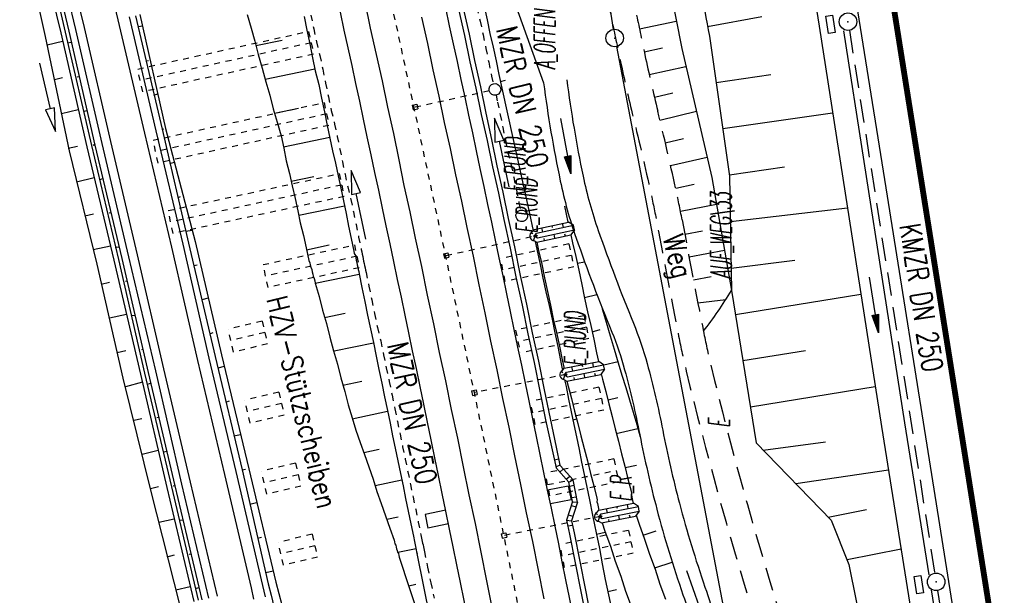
# Model space of a CAD drawing. Extents: x 447693 to 448165, y 439527 to 440695.
# Tile 82 of 88: x 447775 to 447859, y 440514 to 440563. Entities that reach past the tile are written whole.
import ezdxf
from ezdxf.enums import TextEntityAlignment as Align

# ---------------------------------------------------------------- set-up
doc = ezdxf.new("R2010")
doc.units = 0
doc.header["$LTSCALE"] = 2
doc.header["$MEASUREMENT"] = 0
for name, pattern in [('ACAD_ISO03W100', [0.5, 0.25, -0.25]), ('ACAD_ISO05W100', [0.5, 0.25, -0.25]), ('AUSGEZOGEN', [0]), ('GESTRICH-X2', [1.5, 1, -0.5]), ('PUNKTX2', [0.5, 0.25, -0.25])]:
    doc.linetypes.add(name, pattern=pattern)
doc.layers.get('0').update_dxf_attribs({"linetype": 'AUSGEZOGEN'})
for name, color, linetype in [('209-GRENZL-BAB', 7, 'AUSGEZOGEN'), ('209-GRENZP-BAB', 7, 'AUSGEZOGEN'), ('ANMERKUNG', 7, 'CONTINUOUS'), ('BOESCHG', 250, 'AUSGEZOGEN'), ('DB-Bahnachse', 7, 'CONTINUOUS'), ('DB-Boeschungen', 15, 'CONTINUOUS'), ('DB-Gleisachsen', 7, 'CONTINUOUS'), ('DB-GRABEN', 15, 'AUSGEZOGEN'), ('DB-HZV-Stützscheiben', 15, 'CONTINUOUS'), ('DB-Ingenieurbauwerke', 15, 'CONTINUOUS'), ('DB-Kabelanlagen', 15, 'CONTINUOUS'), ('DB-Tiefenentwässerung', 15, 'CONTINUOUS'), ('DB-Wegböschungen', 15, 'CONTINUOUS'), ('DB-Wege', 15, 'CONTINUOUS'), ('FBRTOP', 250, 'AUSGEZOGEN'), ('KANAL', 7, 'GESTRICH-X2'), ('MS-UEBERFAHRT', 250, 'GESTRICH-X2'), ('MULDE', 250, 'AUSGEZOGEN'), ('PFEIL', 7, 'CONTINUOUS'), ('PFEILTOP', 200, 'AUSGEZOGEN'), ('SCHSYMBOL', 200, 'AUSGEZOGEN'), ('TEXTO', 4, 'CONTINUOUS'), ('WEG', 250, 'GESTRICH-X2')]:
    doc.layers.add(name, color=color, linetype=linetype)
doc.styles.add('ROMANS', font='romans.shx', dxfattribs={"width": 0.8})

# ---------------------------------------------------------------- blocks, each defined once
blk = doc.blocks.new('GST')
at = {"color": 0}
blk.add_circle((0, 0), 0.75, dxfattribs=at)
blk.add_point((0, 0), dxfattribs=at)
blk = doc.blocks.new('17')
blk.add_lwpolyline([(-0.755, -1.218), (0.748, -1.218), (0.748, -1.801), (-0.755, -1.801)], close=True)
blk.add_blockref('GST', (0, 0))
blk = doc.blocks.new('PFEIL2')
at = {"color": 0}
for p, q in [((0.88, 0.002), (-2.401, -0.012)), ((0.881, -0.271), (0.879, 0.276)), ((0.879, 0.276), (2.429, 0.009)), ((0.911, 0.27), (0.879, 0.265)), ((0.965, 0.261), (0.879, 0.246)), ((1.019, 0.252), (0.879, 0.228)), ((1.073, 0.242), (0.879, 0.209)), ((1.127, 0.233), (0.879, 0.191)), ((1.181, 0.224), (0.879, 0.172)), ((1.235, 0.214), (0.879, 0.154)), ((1.289, 0.205), (0.879, 0.135)), ((1.343, 0.196), (0.879, 0.117)), ((1.397, 0.187), (0.879, 0.098)), ((1.451, 0.177), (0.879, 0.08)), ((1.505, 0.168), (0.879, 0.061)), ((1.559, 0.159), (0.88, 0.043)), ((1.613, 0.149), (0.88, 0.024)), ((1.668, 0.14), (0.88, 0.006)), ((1.722, 0.131), (0.88, -0.013)), ((1.776, 0.121), (0.88, -0.031)), ((1.83, 0.112), (0.88, -0.05)), ((1.884, 0.103), (0.88, -0.068)), ((1.938, 0.094), (0.88, -0.087)), ((1.992, 0.084), (0.88, -0.105)), ((2.046, 0.075), (0.88, -0.124)), ((2.1, 0.066), (0.88, -0.142)), ((2.154, 0.056), (0.88, -0.161)), ((2.208, 0.047), (0.88, -0.179)), ((2.262, 0.038), (0.881, -0.198)), ((2.316, 0.029), (0.881, -0.216)), ((2.37, 0.019), (0.881, -0.235)), ((2.424, 0.01), (0.881, -0.253)), ((2.429, 0.009), (0.881, -0.271))]:
    blk.add_line(p, q, dxfattribs=at)

msp = doc.modelspace()

# ---------------------------------------------------------------- linework, layer by layer
at = {"layer": '209-GRENZL-BAB', "flags": 128}
for points in [[(447825.967, 440562.481), (447813.92, 440641.878)], [(447826.221, 440561.004), (447837.19, 440503.446)]]:
    msp.add_lwpolyline(points, dxfattribs=at)
at = {"layer": 'BOESCHG'}
for p, q in [((447834.037, 440562.715), (447838.68, 440563.589)), ((447828.2, 440562.522), (447831.356, 440563.181)), ((447828.61, 440560.564), (447830.177, 440560.893)), ((447829.031, 440558.609), (447832.177, 440559.309)), ((447834.761, 440557.941), (447839.448, 440558.616)), ((447829.479, 440556.66), (447831.051, 440557.033)), ((447829.951, 440554.717), (447833.075, 440555.476)), ((447835.331, 440553.982), (447844.753, 440555.339)), ((447830.416, 440552.771), (447831.976, 440553.138)), ((447830.867, 440550.823), (447833.998, 440551.535)), ((447835.902, 440550.023), (447840.635, 440550.705)), ((447831.303, 440548.871), (447832.875, 440549.216)), ((447831.709, 440546.913), (447834.803, 440547.518)), ((447835.989, 440546.025), (447846.022, 440547.2)), ((447832.08, 440544.947), (447833.616, 440545.236)), ((447832.451, 440542.982), (447835.494, 440543.56)), ((447836.06, 440542.025), (447841.528, 440542.721)), ((447832.826, 440541.018), (447834.331, 440541.306)), ((447836.427, 440538.052), (447847.177, 440539.791)), ((447833.204, 440539.054), (447835.608, 440539.336)), ((447833.204, 440539.054), (447833.206, 440539.054)), ((447833.586, 440537.091), (447833.587, 440537.091)), ((447837.066, 440534.104), (447842.43, 440534.971)), ((447837.705, 440530.155), (447848.41, 440531.887)), ((447838.807, 440526.438), (447844.156, 440527.157)), ((447841.593, 440523.568), (447849.536, 440524.748)), ((447844.38, 440520.699), (447847.646, 440521.342)), ((447845.988, 440517.063), (447850.615, 440517.981))]:
    msp.add_line(p, q, dxfattribs=at)
msp.add_lwpolyline([(447813.811, 440667.175, -0.003673), (447817.555, 440642.782, 0.010687), (447819.673, 440630.164, 0.009698), (447821.764, 440620.212, -0.002774), (447829.555, 440585.522, -0.005397), (447830.913, 440578.978, -0.002074), (447834.191, 440561.9)], format="xyb", dxfattribs=at)
for points in [[(447811.773, 440666.85), (447817.264, 440628.507), (447827.134, 440584.542), (447831.82, 440560.833), (447834.408, 440549.785), (447836.095, 440540.112)], [(447834.191, 440561.9), (447835.921, 440549.895), (447836.095, 440540.112), (447838.207, 440527.057), (447844.631, 440520.441), (447846.155, 440516.651), (447847.395, 440510.407), (447853.523, 440484.61), (447856.471, 440469.439)]]:
    msp.add_lwpolyline(points, dxfattribs=at)
at = {"layer": 'BOESCHG', "flags": 128}
msp.add_lwpolyline([(447816.709, 440566.977), (447819.985, 440557.905)], dxfattribs=at)
at = {"layer": 'BOESCHG'}
msp.add_arc((447803.643, 440559.954), 38.038, 322.15486, 328.55719, dxfattribs=at)
at = {"layer": 'DB-Bahnachse', "linetype": 'ACAD_ISO05W100'}
msp.add_ellipse((443814.895, 439698.334), major_axis=(-966.059, 3969.125), ratio=1, start_param=4.666677, end_param=4.691192, dxfattribs=at)
at = {"layer": 'DB-Boeschungen', "linetype": 'Continuous'}
for p, q in [((447814.896, 440564.481), (447815.14, 440563.306)), ((447794.573, 440563.744), (447794.915, 440562.589)), ((447799.458, 440563.581), (447799.701, 440562.406)), ((447815.14, 440563.306), (447815.383, 440562.131)), ((447794.915, 440562.589), (447795.246, 440561.483)), ((447799.701, 440562.406), (447799.945, 440561.231)), ((447795.327, 440561.092), (447797.579, 440561.558)), ((447815.383, 440562.131), (447815.675, 440560.966)), ((447795.246, 440561.483), (447795.538, 440560.318)), ((447799.945, 440561.231), (447800.188, 440560.056)), ((447815.675, 440560.966), (447815.919, 440559.791)), ((447795.538, 440560.318), (447795.879, 440559.164)), ((447800.188, 440560.056), (447800.421, 440558.93)), ((447795.879, 440559.164), (447796.172, 440557.999)), ((447800.391, 440559.077), (447796.131, 440558.194)), ((447815.919, 440559.791), (447816.162, 440558.616)), ((447800.421, 440558.93), (447800.714, 440557.765)), ((447816.162, 440558.616), (447816.405, 440557.441)), ((447796.172, 440557.999), (447796.513, 440556.844)), ((447800.714, 440557.765), (447800.957, 440556.59)), ((447816.284, 440558.028), (447816.724, 440558.119)), ((447816.405, 440557.441), (447818.779, 440546.718)), ((447796.513, 440556.844), (447796.805, 440555.679)), ((447800.957, 440556.59), (447801.2, 440555.415)), ((447796.805, 440555.679), (447797.147, 440554.524)), ((447796.936, 440555.297), (447798.992, 440555.723)), ((447801.2, 440555.415), (447801.444, 440554.24)), ((447797.147, 440554.524), (447797.488, 440553.369)), ((447801.444, 440554.24), (447801.667, 440553.163)), ((447797.488, 440553.369), (447797.711, 440552.292)), ((447801.657, 440553.212), (447797.691, 440552.39)), ((447801.667, 440553.163), (447801.89, 440552.085)), ((447797.711, 440552.292), (447797.934, 440551.215)), ((447801.89, 440552.085), (447802.162, 440551.018)), ((447797.934, 440551.215), (447798.206, 440550.148)), ((447802.162, 440551.018), (447802.385, 440549.941)), ((447798.206, 440550.148), (447798.429, 440549.071)), ((447798.348, 440549.463), (447800.307, 440549.868)), ((447802.385, 440549.941), (447802.608, 440548.864)), ((447798.429, 440549.071), (447798.701, 440548.004)), ((447802.608, 440548.864), (447802.831, 440547.787)), ((447798.701, 440548.004), (447798.924, 440546.927)), ((447802.922, 440547.346), (447799.006, 440546.535)), ((447802.831, 440547.787), (447803.054, 440546.71)), ((447798.924, 440546.927), (447799.137, 440545.899)), ((447803.054, 440546.71), (447803.277, 440545.633)), ((447818.779, 440546.718), (447819.088, 440545.228)), ((447799.137, 440545.899), (447799.409, 440544.832)), ((447803.277, 440545.633), (447803.5, 440544.556)), ((447799.409, 440544.832), (447799.633, 440543.754)), ((447799.663, 440543.608), (447801.621, 440544.013)), ((447803.5, 440544.556), (447803.724, 440543.478)), ((447819.276, 440544.32), (447819.442, 440543.517)), ((447819.392, 440544.252), (447819.54, 440543.537)), ((447799.633, 440543.754), (447799.856, 440542.677)), ((447803.724, 440543.478), (447803.764, 440543.283)), ((447803.764, 440543.283), (447803.854, 440543.097)), ((447803.854, 440543.097), (447803.894, 440542.901)), ((447819.402, 440543.713), (447819.451, 440543.723)), ((447819.442, 440543.517), (447819.686, 440542.342)), ((447819.54, 440543.537), (447819.833, 440542.373)), ((447799.856, 440542.677), (447799.945, 440542.492)), ((447799.945, 440542.492), (447799.986, 440542.296)), ((447799.986, 440542.296), (447800.026, 440542.1)), ((447803.894, 440542.901), (447803.935, 440542.705)), ((447803.935, 440542.705), (447803.975, 440542.509)), ((447803.975, 440542.509), (447804.016, 440542.314)), ((447804.016, 440542.314), (447804.056, 440542.118)), ((447804.056, 440542.118), (447804.097, 440541.922)), ((447819.686, 440542.342), (447819.929, 440541.167)), ((447819.833, 440542.373), (447820.076, 440541.197)), ((447800.026, 440542.1), (447800.116, 440541.914)), ((447800.116, 440541.914), (447800.156, 440541.718)), ((447800.156, 440541.718), (447800.197, 440541.523)), ((447800.197, 440541.523), (447800.238, 440541.327)), ((447800.238, 440541.327), (447800.327, 440541.141)), ((447804.188, 440541.481), (447800.418, 440540.7)), ((447804.097, 440541.922), (447804.138, 440541.726)), ((447804.138, 440541.726), (447804.178, 440541.53)), ((447804.178, 440541.53), (447804.422, 440540.355)), ((447800.327, 440541.141), (447800.368, 440540.945)), ((447800.368, 440540.945), (447800.408, 440540.749)), ((447800.408, 440540.749), (447800.749, 440539.595)), ((447819.929, 440541.167), (447820.173, 440539.992)), ((447820.076, 440541.197), (447820.319, 440540.022)), ((447800.749, 440539.595), (447801.042, 440538.43)), ((447804.422, 440540.355), (447804.665, 440539.18)), ((447820.173, 440539.992), (447820.465, 440538.827)), ((447820.319, 440540.022), (447820.563, 440538.847)), ((447804.665, 440539.18), (447804.908, 440538.005)), ((447820.465, 440538.827), (447820.563, 440538.847)), ((447820.465, 440538.827), (447820.708, 440537.652)), ((447820.563, 440538.847), (447820.806, 440537.672)), ((447801.042, 440538.43), (447801.383, 440537.275)), ((447801.223, 440537.803), (447802.985, 440538.168)), ((447804.908, 440538.005), (447805.152, 440536.83)), ((447801.383, 440537.275), (447801.675, 440536.11)), ((447820.708, 440537.652), (447820.952, 440536.477)), ((447820.806, 440537.672), (447821.098, 440536.507)), ((447805.152, 440536.83), (447805.395, 440535.655)), ((447820.952, 440536.477), (447821.195, 440535.302)), ((447821.098, 440536.507), (447821.342, 440535.332)), ((447801.675, 440536.11), (447801.968, 440534.945)), ((447805.405, 440535.606), (447802.027, 440534.906)), ((447805.395, 440535.655), (447805.638, 440534.48)), ((447801.968, 440534.945), (447802.309, 440533.79)), ((447821.195, 440535.302), (447821.438, 440534.127)), ((447821.342, 440535.332), (447821.585, 440534.157)), ((447802.309, 440533.79), (447802.601, 440532.625)), ((447805.638, 440534.48), (447805.872, 440533.354)), ((447821.438, 440534.127), (447821.616, 440533.271)), ((447821.479, 440533.931), (447821.528, 440533.941)), ((447821.585, 440534.157), (447821.735, 440533.436)), ((447805.872, 440533.354), (447806.115, 440532.179)), ((447802.601, 440532.625), (447802.943, 440531.471)), ((447802.782, 440531.999), (447804.398, 440532.334)), ((447806.115, 440532.179), (447806.358, 440531.004)), ((447821.784, 440532.457), (447821.905, 440531.875)), ((447821.989, 440532.352), (447822.101, 440531.915)), ((447802.943, 440531.471), (447803.235, 440530.306)), ((447821.905, 440531.875), (447822.128, 440530.797)), ((447822.101, 440531.915), (447822.373, 440530.848)), ((447803.235, 440530.306), (447803.566, 440529.2)), ((447806.358, 440531.004), (447806.602, 440529.829)), ((447822.128, 440530.797), (447822.351, 440529.72)), ((447822.373, 440530.848), (447822.645, 440529.781)), ((447806.622, 440529.731), (447803.586, 440529.102)), ((447806.602, 440529.829), (447806.825, 440528.751)), ((447822.351, 440529.72), (447822.574, 440528.643)), ((447822.645, 440529.781), (447822.917, 440528.714)), ((447803.566, 440529.2), (447803.887, 440528.143)), ((447806.825, 440528.751), (447807.048, 440527.674)), ((447822.493, 440529.035), (447822.836, 440529.106)), ((447822.574, 440528.643), (447822.797, 440527.566)), ((447822.917, 440528.714), (447823.189, 440527.647)), ((447803.887, 440528.143), (447804.257, 440527.096)), ((447804.257, 440527.096), (447804.627, 440526.049)), ((447807.048, 440527.674), (447807.271, 440526.597)), ((447822.797, 440527.566), (447823.02, 440526.489)), ((447823.189, 440527.647), (447823.461, 440526.58)), ((447804.587, 440526.245), (447805.908, 440526.519)), ((447807.271, 440526.597), (447807.494, 440525.52)), ((447823.02, 440526.489), (447823.243, 440525.412)), ((447823.461, 440526.58), (447823.733, 440525.513)), ((447804.627, 440526.049), (447804.997, 440525.003)), ((447807.494, 440525.52), (447807.717, 440524.443)), ((447823.243, 440525.412), (447823.466, 440524.335)), ((447823.733, 440525.513), (447824.005, 440524.446)), ((447804.997, 440525.003), (447805.367, 440523.956)), ((447807.717, 440524.443), (447807.94, 440523.366)), ((447824.005, 440524.446), (447824.277, 440523.379)), ((447805.367, 440523.956), (447805.688, 440522.899)), ((447807.839, 440523.855), (447805.538, 440523.379)), ((447823.466, 440524.335), (447823.689, 440523.257)), ((447823.507, 440524.139), (447823.752, 440524.19)), ((447805.688, 440522.899), (447806.058, 440521.852)), ((447807.94, 440523.366), (447808.163, 440522.289)), ((447823.689, 440523.257), (447823.913, 440522.18)), ((447824.277, 440523.379), (447824.549, 440522.312)), ((447808.163, 440522.289), (447808.386, 440521.211)), ((447823.913, 440522.18), (447823.943, 440522.033)), ((447823.943, 440522.033), (447823.973, 440521.887)), ((447823.973, 440521.887), (447824.004, 440521.74)), ((447824.549, 440522.312), (447824.58, 440522.165)), ((447824.58, 440522.165), (447824.561, 440522.008)), ((447824.561, 440522.008), (447824.591, 440521.861)), ((447824.591, 440521.861), (447824.622, 440521.715)), ((447806.058, 440521.852), (447806.428, 440520.806)), ((447808.386, 440521.211), (447808.61, 440520.134)), ((447824.004, 440521.74), (447824.034, 440521.593)), ((447824.034, 440521.593), (447824.065, 440521.446)), ((447824.065, 440521.446), (447824.095, 440521.299)), ((447824.095, 440521.299), (447824.126, 440521.152)), ((447824.126, 440521.152), (447824.156, 440521.005)), ((447824.622, 440521.715), (447824.652, 440521.568)), ((447824.652, 440521.568), (447824.683, 440521.421)), ((447824.683, 440521.421), (447824.713, 440521.274)), ((447806.428, 440520.806), (447806.798, 440519.759)), ((447806.538, 440520.522), (447807.517, 440520.725)), ((447824.156, 440521.005), (447824.186, 440520.858)), ((447824.186, 440520.858), (447824.217, 440520.712)), ((447824.217, 440520.712), (447824.501, 440519.341)), ((447825.006, 440520.206), (447825.235, 440519.493)), ((447806.798, 440519.759), (447807.168, 440518.712)), ((447808.61, 440520.134), (447808.833, 440519.057)), ((447824.501, 440519.341), (447824.775, 440518.019)), ((447824.521, 440519.243), (447825.27, 440519.398)), ((447825.235, 440519.493), (447825.705, 440518.211)), ((447807.168, 440518.712), (447807.198, 440518.565)), ((447807.198, 440518.565), (447807.229, 440518.419)), ((447808.833, 440519.057), (447808.863, 440518.91)), ((447808.863, 440518.91), (447808.893, 440518.763)), ((447808.893, 440518.763), (447808.924, 440518.616)), ((447808.924, 440518.616), (447808.954, 440518.47)), ((447807.229, 440518.419), (447807.308, 440518.282)), ((447807.308, 440518.282), (447807.339, 440518.135)), ((447807.339, 440518.135), (447807.369, 440517.988)), ((447807.369, 440517.988), (447807.448, 440517.851)), ((447807.448, 440517.851), (447807.479, 440517.704)), ((447807.479, 440517.704), (447807.558, 440517.568)), ((447809.056, 440517.98), (447807.489, 440517.655)), ((447808.954, 440518.47), (447808.985, 440518.323)), ((447808.985, 440518.323), (447809.015, 440518.176)), ((447809.015, 440518.176), (447809.046, 440518.029)), ((447809.046, 440518.029), (447809.076, 440517.882)), ((447809.076, 440517.882), (447809.106, 440517.735)), ((447809.106, 440517.735), (447809.137, 440517.588)), ((447824.775, 440518.019), (447824.999, 440516.687)), ((447825.705, 440518.211), (447826.125, 440516.92)), ((447807.558, 440517.568), (447807.589, 440517.421)), ((447807.589, 440517.421), (447807.619, 440517.274)), ((447807.619, 440517.274), (447811.783, 440504.581)), ((447811.783, 440504.581), (447809.137, 440517.588)), ((447826.125, 440516.92), (447826.595, 440515.638)), ((447824.999, 440516.687), (447825.273, 440515.365)), ((447825.273, 440515.365), (447825.547, 440514.043)), ((447826.595, 440515.638), (447827.016, 440514.347)), ((447809.049, 440514.915), (447808.435, 440514.788)), ((447825.486, 440514.336), (447826.221, 440514.489)), ((447827.016, 440514.347), (447827.485, 440513.066)), ((447825.547, 440514.043), (447825.821, 440512.721))]:
    msp.add_line(p, q, dxfattribs=at)
at = {"layer": 'DB-Gleisachsen', "linetype": 'Continuous'}
for p, q in [((447804.667, 440564.829), (447805.126, 440562.573)), ((447809.531, 440563.524), (447810.039, 440561.276)), ((447805.126, 440562.573), (447805.634, 440560.325)), ((447810.039, 440561.276), (447810.498, 440559.02)), ((447805.634, 440560.325), (447806.141, 440558.077)), ((447810.498, 440559.02), (447811.005, 440556.771)), ((447806.141, 440558.077), (447806.6, 440555.821)), ((447811.005, 440556.771), (447811.464, 440554.515)), ((447806.6, 440555.821), (447807.108, 440553.572)), ((447811.464, 440554.515), (447811.972, 440552.267)), ((447807.108, 440553.572), (447807.566, 440551.316)), ((447811.972, 440552.267), (447812.43, 440550.011)), ((447807.566, 440551.316), (447808.017, 440549.11)), ((447812.43, 440550.011), (447812.938, 440547.763)), ((447808.017, 440549.11), (447808.525, 440546.861)), ((447812.938, 440547.763), (447813.397, 440545.507)), ((447808.525, 440546.861), (447808.983, 440544.605)), ((447813.397, 440545.507), (447813.936, 440543.061)), ((447808.983, 440544.605), (447809.522, 440542.16)), ((447813.936, 440543.061), (447814.425, 440540.607)), ((447809.522, 440542.16), (447810.012, 440539.706)), ((447814.425, 440540.607), (447814.957, 440538.211)), ((447810.012, 440539.706), (447810.551, 440537.26)), ((447814.957, 440538.211), (447815.446, 440535.757)), ((447810.551, 440537.26), (447811.041, 440534.807)), ((447815.446, 440535.757), (447815.986, 440533.312)), ((447811.041, 440534.807), (447811.58, 440532.361)), ((447815.986, 440533.312), (447816.475, 440530.858)), ((447811.58, 440532.361), (447812.07, 440529.907)), ((447816.475, 440530.858), (447817.014, 440528.412)), ((447812.07, 440529.907), (447812.609, 440527.462)), ((447817.014, 440528.412), (447817.504, 440525.959)), ((447812.609, 440527.462), (447813.099, 440525.008)), ((447817.504, 440525.959), (447817.994, 440523.505)), ((447813.099, 440525.008), (447813.581, 440522.604)), ((447817.994, 440523.505), (447818.484, 440521.051)), ((447813.581, 440522.604), (447814.12, 440520.158)), ((447818.484, 440521.051), (447819.023, 440518.606)), ((447814.12, 440520.158), (447814.61, 440517.704)), ((447819.023, 440518.606), (447819.513, 440516.152)), ((447814.61, 440517.704), (447815.099, 440515.251)), ((447819.513, 440516.152), (447820.002, 440513.698)), ((447815.099, 440515.251), (447815.589, 440512.797))]:
    msp.add_line(p, q, dxfattribs=at)
at = {"layer": 'DB-GRABEN', "linetype": 'Continuous'}
for p, q in [((447822.099, 440545.974), (447821.818, 440547.332)), ((447819.164, 440545.338), (447822.118, 440545.978)), ((447819.379, 440545.016), (447822.549, 440545.703)), ((447819.909, 440545.131), (447819.83, 440545.482)), ((447820.754, 440545.498), (447820.715, 440545.674)), ((447821.689, 440545.516), (447821.609, 440545.868)), ((447822.549, 440545.703), (447822.118, 440545.978)), ((447822.636, 440545.312), (447822.549, 440545.703)), ((447819.065, 440544.952), (447818.921, 440545.063)), ((447819.036, 440545.154), (447819.164, 440545.338)), ((447819.129, 440544.371), (447819.248, 440544.714)), ((447819.274, 440544.865), (447819.379, 440545.016)), ((447819.307, 440544.719), (447819.466, 440544.626)), ((447819.406, 440544.244), (447822.315, 440544.874)), ((447819.466, 440544.626), (447822.636, 440545.312)), ((447820.961, 440544.581), (447820.882, 440544.932)), ((447821.855, 440544.775), (447821.816, 440544.95)), ((447822.636, 440545.312), (447822.32, 440544.875)), ((447822.325, 440544.883), (447822.468, 440544.195)), ((447819.214, 440544.356), (447819.406, 440544.244)), ((447820.076, 440544.389), (447820.036, 440544.565)), ((447822.468, 440544.195), (447822.76, 440543.03)), ((447822.76, 440543.03), (447823.004, 440541.855)), ((447822.882, 440542.442), (447823.504, 440542.571)), ((447823.004, 440541.855), (447823.257, 440540.631)), ((447823.257, 440540.631), (447823.5, 440539.456)), ((447823.49, 440539.505), (447824.554, 440539.772)), ((447823.5, 440539.456), (447823.744, 440538.281)), ((447823.744, 440538.281), (447824.036, 440537.116)), ((447824.969, 440538.705), (447825.017, 440538.544)), ((447825.017, 440538.544), (447825.358, 440537.39)), ((447824.036, 440537.116), (447824.279, 440535.941)), ((447825.358, 440537.39), (447825.699, 440536.235)), ((447824.148, 440536.577), (447824.823, 440536.768)), ((447825.699, 440536.235), (447826.041, 440535.08)), ((447824.279, 440535.941), (447824.523, 440534.766)), ((447824.523, 440534.766), (447824.676, 440534.027)), ((447826.041, 440535.08), (447826.382, 440533.925)), ((447821.741, 440533.445), (447824.706, 440534.033)), ((447821.95, 440533.119), (447825.132, 440533.751)), ((447823.334, 440533.578), (447823.298, 440533.754)), ((447824.269, 440533.58), (447824.196, 440533.932)), ((447825.132, 440533.751), (447824.706, 440534.033)), ((447825.213, 440533.359), (447825.132, 440533.751)), ((447825.136, 440533.73), (447826.362, 440534.023)), ((447826.382, 440533.925), (447826.703, 440532.868)), ((447821.636, 440533.061), (447821.494, 440533.175)), ((447821.61, 440533.264), (447821.741, 440533.445)), ((447821.843, 440532.971), (447821.95, 440533.119)), ((447821.874, 440532.824), (447822.031, 440532.728)), ((447821.964, 440532.347), (447824.884, 440532.927)), ((447822.031, 440532.728), (447825.213, 440533.359)), ((447822.483, 440533.225), (447822.41, 440533.578)), ((447823.524, 440532.657), (447823.452, 440533.01)), ((447824.423, 440532.835), (447824.386, 440533.012)), ((447825.213, 440533.359), (447824.889, 440532.928)), ((447824.923, 440532.974), (447825.038, 440532.524)), ((447826.703, 440532.868), (447827.024, 440531.812)), ((447821.689, 440532.479), (447821.814, 440532.82)), ((447821.774, 440532.463), (447821.964, 440532.347)), ((447822.637, 440532.481), (447822.6, 440532.657)), ((447825.038, 440532.524), (447825.31, 440531.457)), ((447825.31, 440531.457), (447825.582, 440530.39)), ((447827.024, 440531.812), (447827.345, 440530.755)), ((447825.511, 440530.732), (447826.334, 440530.954)), ((447825.582, 440530.39), (447825.854, 440529.323)), ((447827.345, 440530.755), (447827.666, 440529.698)), ((447827.666, 440529.698), (447827.987, 440528.641)), ((447825.854, 440529.323), (447826.126, 440528.256)), ((447827.987, 440528.641), (447828.259, 440527.574)), ((447826.126, 440528.256), (447826.399, 440527.189)), ((447826.208, 440527.864), (447828.058, 440528.298)), ((447826.399, 440527.189), (447826.671, 440526.122)), ((447826.671, 440526.122), (447826.943, 440525.055)), ((447826.943, 440525.055), (447827.215, 440523.988)), ((447826.963, 440524.957), (447827.942, 440525.159)), ((447827.215, 440523.988), (447827.487, 440522.921)), ((447827.487, 440522.921), (447827.527, 440522.725)), ((447827.527, 440522.725), (447827.509, 440522.568)), ((447824.715, 440521.29), (447827.679, 440521.879)), ((447827.509, 440522.568), (447827.539, 440522.421)), ((447827.539, 440522.421), (447827.57, 440522.274)), ((447827.57, 440522.274), (447827.6, 440522.127)), ((447827.6, 440522.127), (447827.63, 440521.98)), ((447827.63, 440521.98), (447827.653, 440521.874)), ((447828.105, 440521.596), (447827.679, 440521.879)), ((447824.61, 440520.906), (447824.467, 440521.02)), ((447824.584, 440521.109), (447824.715, 440521.29)), ((447824.924, 440520.965), (447828.105, 440521.596)), ((447825.005, 440520.573), (447828.186, 440521.205)), ((447825.456, 440521.071), (447825.383, 440521.423)), ((447826.308, 440521.423), (447826.271, 440521.599)), ((447827.242, 440521.425), (447827.169, 440521.778)), ((447828.186, 440521.205), (447827.862, 440520.773)), ((447828.186, 440521.205), (447828.105, 440521.596)), ((447824.663, 440520.325), (447824.788, 440520.665)), ((447824.748, 440520.308), (447824.937, 440520.193)), ((447824.817, 440520.816), (447824.924, 440520.965)), ((447824.847, 440520.669), (447825.005, 440520.573)), ((447824.937, 440520.193), (447827.857, 440520.772)), ((447825.61, 440520.326), (447825.574, 440520.503)), ((447826.498, 440520.503), (447826.425, 440520.855)), ((447827.396, 440520.681), (447827.36, 440520.857)), ((447827.926, 440520.858), (447828.173, 440520.101)), ((447828.173, 440520.101), (447828.642, 440518.82)), ((447828.523, 440519.152), (447829.618, 440519.532)), ((447828.642, 440518.82), (447829.063, 440517.528)), ((447829.063, 440517.528), (447829.533, 440516.247)), ((447829.512, 440516.345), (447831.005, 440516.831)), ((447829.533, 440516.247), (447829.953, 440514.955)), ((447829.953, 440514.955), (447830.423, 440513.674))]:
    msp.add_line(p, q, dxfattribs=at)
for centre, major_axis in [((447819.291, 440544.792), (0.488, 0.083)), ((447821.858, 440532.897), (0.489, 0.075)), ((447824.832, 440520.743), (0.489, 0.075))]:
    msp.add_ellipse(centre, major_axis=major_axis, ratio=0.879152, start_param=1.966017, end_param=4.408131, dxfattribs=at)
at = {"layer": 'DB-HZV-Stützscheiben', "linetype": 'PUNKTX2'}
for p, q in [((447785.199, 440559.079), (447799.85, 440562.31)), ((447799.85, 440562.31), (447800.274, 440560.355)), ((447800.274, 440560.355), (447785.629, 440557.126)), ((447785.629, 440557.126), (447785.199, 440559.079)), ((447786.521, 440552.985), (447801.169, 440556.215)), ((447801.169, 440556.215), (447801.588, 440554.259)), ((447801.588, 440554.259), (447786.946, 440551.03)), ((447786.946, 440551.03), (447786.521, 440552.985)), ((447787.81, 440546.958), (447802.474, 440550.12)), ((447802.474, 440550.12), (447802.893, 440548.165)), ((447802.893, 440548.165), (447788.231, 440545.003)), ((447788.231, 440545.003), (447787.81, 440546.958)), ((447795.956, 440542.331), (447803.776, 440544.018)), ((447803.776, 440544.018), (447804.188, 440542.061)), ((447822.16, 440544.095), (447816.291, 440542.848)), ((447822.16, 440544.095), (447822.573, 440542.138)), ((447796.368, 440540.374), (447795.956, 440542.331)), ((447816.704, 440540.891), (447816.291, 440542.848)), ((447822.573, 440542.138), (447816.704, 440540.891)), ((447804.188, 440542.061), (447796.368, 440540.374)), ((447823.453, 440537.947), (447817.581, 440536.718)), ((447823.453, 440537.947), (447823.863, 440535.99)), ((447795.866, 440537.475), (447792.946, 440536.788)), ((447795.866, 440537.475), (447796.324, 440535.528)), ((447793.404, 440534.841), (447792.946, 440536.788)), ((447817.581, 440536.718), (447817.99, 440534.76)), ((447796.324, 440535.528), (447793.404, 440534.841)), ((447823.863, 440535.99), (447817.99, 440534.76)), ((447797.297, 440531.391), (447794.376, 440530.704)), ((447797.297, 440531.391), (447797.755, 440529.444)), ((447824.73, 440531.829), (447818.858, 440530.6)), ((447824.73, 440531.829), (447825.137, 440529.871)), ((447794.834, 440528.757), (447794.376, 440530.704)), ((447819.264, 440528.642), (447818.858, 440530.6)), ((447825.137, 440529.871), (447819.264, 440528.642)), ((447797.755, 440529.444), (447794.834, 440528.757)), ((447798.727, 440525.307), (447795.807, 440524.62)), ((447798.727, 440525.307), (447799.185, 440523.36)), ((447826.005, 440525.677), (447820.128, 440524.466)), ((447826.005, 440525.677), (447826.408, 440523.719)), ((447796.265, 440522.673), (447795.807, 440524.62)), ((447820.532, 440522.508), (447820.128, 440524.466)), ((447826.408, 440523.719), (447820.532, 440522.508)), ((447799.185, 440523.36), (447796.265, 440522.673)), ((447827.263, 440519.555), (447821.387, 440518.344)), ((447827.263, 440519.555), (447827.664, 440517.596)), ((447800.158, 440519.222), (447797.237, 440518.536)), ((447797.695, 440516.589), (447797.237, 440518.536)), ((447800.158, 440519.222), (447800.616, 440517.276)), ((447821.787, 440516.385), (447821.387, 440518.344)), ((447800.616, 440517.276), (447797.695, 440516.589)), ((447827.664, 440517.596), (447821.787, 440516.385))]:
    msp.add_line(p, q, dxfattribs=at)
at = {"layer": 'DB-HZV-Stützscheiben', "linetype": 'ACAD_ISO05W100'}
for p, q in [((447800.062, 440561.333), (447785.414, 440558.103)), ((447801.379, 440555.237), (447786.73, 440552.007)), ((447802.683, 440549.143), (447788.021, 440545.98)), ((447803.982, 440543.039), (447796.162, 440541.353)), ((447822.367, 440543.116), (447816.498, 440541.869)), ((447796.095, 440536.501), (447793.175, 440535.815)), ((447823.658, 440536.968), (447817.785, 440535.739)), ((447797.526, 440530.417), (447794.605, 440529.731)), ((447824.934, 440530.85), (447819.061, 440529.621)), ((447820.33, 440523.487), (447826.207, 440524.698)), ((447798.956, 440524.333), (447796.036, 440523.646)), ((447827.464, 440518.576), (447821.587, 440517.365)), ((447800.387, 440518.249), (447797.466, 440517.562))]:
    msp.add_line(p, q, dxfattribs=at)
at = {"layer": 'DB-Ingenieurbauwerke', "linetype": 'ACAD_ISO03W100'}
for p, q in [((447808.971, 440555.835), (447815.325, 440557.236)), ((447811.635, 440543.11), (447819.421, 440544.827)), ((447821.989, 440532.929), (447814.055, 440531.366)), ((447824.963, 440520.774), (447816.586, 440519.124))]:
    msp.add_line(p, q, dxfattribs=at)
at = {"layer": 'DB-Ingenieurbauwerke', "linetype": 'Continuous'}
for p, q in [((447808.731, 440555.985), (447809.121, 440556.075)), ((447808.731, 440555.985), (447808.821, 440555.595)), ((447808.821, 440555.595), (447809.211, 440555.685)), ((447809.121, 440556.075), (447809.211, 440555.685)), ((447811.396, 440543.26), (447811.785, 440543.35)), ((447811.396, 440543.26), (447811.485, 440542.871)), ((447811.485, 440542.871), (447811.875, 440542.96)), ((447811.785, 440543.35), (447811.875, 440542.96)), ((447813.818, 440531.52), (447814.21, 440531.603)), ((447813.818, 440531.52), (447813.901, 440531.128)), ((447813.901, 440531.128), (447814.293, 440531.211)), ((447814.21, 440531.603), (447814.293, 440531.211)), ((447822.099, 440523.362), (447820.331, 440523.008)), ((447822.099, 440523.362), (447822.334, 440522.185)), ((447822.334, 440522.185), (447820.572, 440521.833)), ((447811.599, 440521.282), (447809.833, 440520.929)), ((447809.833, 440520.929), (447810.068, 440519.752)), ((447811.841, 440520.107), (447810.068, 440519.752)), ((447816.349, 440519.278), (447816.74, 440519.361)), ((447816.74, 440519.361), (447816.823, 440518.97)), ((447816.349, 440519.278), (447816.432, 440518.887)), ((447816.432, 440518.887), (447816.823, 440518.97))]:
    msp.add_line(p, q, dxfattribs=at)
for major_axis, start_param, end_param in [((-966.91, 3973.498), 4.66641, 4.690888), ((-966.31, 3964.484), 4.66603, 4.690508)]:
    msp.add_ellipse((443814.895, 439698.334), major_axis=major_axis, ratio=1, start_param=start_param, end_param=end_param, dxfattribs=at)
for centre, major_axis in [((447819.291, 440544.792), (0.132, 0.029)), ((447821.858, 440532.897), (0.132, 0.026)), ((447824.832, 440520.743), (0.132, 0.026))]:
    msp.add_ellipse(centre, major_axis=major_axis, ratio=0.555556, dxfattribs=at)
at = {"layer": 'DB-Kabelanlagen', "linetype": 'Continuous'}
for p, q in [((447812.705, 440564.208), (447813.213, 440561.96)), ((447813.092, 440564.309), (447813.6, 440562.061)), ((447813.213, 440561.96), (447813.671, 440559.704)), ((447813.6, 440562.061), (447814.058, 440559.805)), ((447813.671, 440559.704), (447814.179, 440557.455)), ((447814.058, 440559.805), (447814.566, 440557.557)), ((447814.179, 440557.455), (447814.638, 440555.199)), ((447814.566, 440557.557), (447815.025, 440555.301)), ((447814.638, 440555.199), (447815.146, 440552.951)), ((447815.025, 440555.301), (447815.533, 440553.053)), ((447815.146, 440552.951), (447815.604, 440550.695)), ((447815.533, 440553.053), (447815.991, 440550.796)), ((447815.604, 440550.695), (447816.112, 440548.447)), ((447815.991, 440550.796), (447816.499, 440548.548)), ((447816.112, 440548.447), (447816.57, 440546.191)), ((447816.499, 440548.548), (447816.957, 440546.292)), ((447816.57, 440546.191), (447817.11, 440543.745)), ((447816.957, 440546.292), (447817.497, 440543.846)), ((447817.497, 440543.846), (447817.986, 440541.393)), ((447817.11, 440543.745), (447817.599, 440541.291)), ((447817.599, 440541.291), (447818.138, 440538.846)), ((447817.986, 440541.393), (447818.525, 440538.947)), ((447818.138, 440538.846), (447818.628, 440536.392)), ((447818.525, 440538.947), (447819.015, 440536.493)), ((447818.628, 440536.392), (447819.167, 440533.946)), ((447819.015, 440536.493), (447819.554, 440534.048)), ((447819.167, 440533.946), (447819.657, 440531.493)), ((447819.554, 440534.048), (447820.044, 440531.594)), ((447819.657, 440531.493), (447820.147, 440529.039)), ((447820.044, 440531.594), (447820.534, 440529.14)), ((447820.147, 440529.039), (447821.055, 440524.919)), ((447820.534, 440529.14), (447821.073, 440526.695)), ((447821.073, 440526.695), (447821.382, 440525.144)), ((447820.899, 440525.617), (447821.293, 440525.687)), ((447821.389, 440525.148), (447821.017, 440524.963)), ((447822.14, 440523.684), (447821.036, 440524.941)), ((447821.68, 440524.829), (447821.372, 440524.558)), ((447822.514, 440523.879), (447821.406, 440525.128)), ((447821.912, 440523.944), (447822.22, 440524.215)), ((447822.14, 440523.684), (447822.508, 440523.886)), ((447822.473, 440522.021), (447822.141, 440523.684)), ((447822.889, 440521.976), (447822.508, 440523.886)), ((447822.208, 440523.344), (447822.601, 440523.422)), ((447822.474, 440522.025), (447821.944, 440520.422)), ((447822.889, 440521.976), (447822.362, 440520.381)), ((447822.403, 440522.364), (447822.781, 440522.442)), ((447822.468, 440522.009), (447822.889, 440521.976)), ((447822.365, 440521.696), (447822.754, 440521.567)), ((447821.944, 440520.422), (447822.205, 440519.24)), ((447821.946, 440520.428), (447822.362, 440520.381)), ((447822.102, 440520.898), (447822.492, 440520.772)), ((447822.362, 440520.381), (447822.592, 440519.342)), ((447822.449, 440519.99), (447822.055, 440519.92)), ((447822.592, 440519.342), (447823.081, 440516.888)), ((447822.205, 440519.24), (447822.694, 440516.787)), ((447823.081, 440516.888), (447823.571, 440514.435)), ((447822.694, 440516.787), (447823.184, 440514.333)), ((447823.184, 440514.333), (447823.674, 440511.879)), ((447823.571, 440514.435), (447824.061, 440511.981))]:
    msp.add_line(p, q, dxfattribs=at)
at = {"layer": 'DB-Tiefenentwässerung', "linetype": 'ACAD_ISO03W100'}
for p, q in [((447814.26, 440564.349), (447814.552, 440563.184)), ((447800.045, 440563.703), (447800.289, 440562.528)), ((447800.289, 440562.528), (447800.522, 440561.402)), ((447814.552, 440563.184), (447814.795, 440562.009)), ((447814.795, 440562.009), (447815.039, 440560.834)), ((447800.522, 440561.402), (447800.814, 440560.237)), ((447815.039, 440560.834), (447815.282, 440559.659)), ((447800.814, 440560.237), (447801.058, 440559.062)), ((447801.058, 440559.062), (447801.301, 440557.887)), ((447815.282, 440559.659), (447815.526, 440558.484)), ((447815.526, 440558.484), (447815.69, 440557.828)), ((447801.301, 440557.887), (447801.544, 440556.712)), ((447801.544, 440556.712), (447801.788, 440555.536)), ((447815.914, 440556.854), (447816.041, 440556.242)), ((447816.041, 440556.242), (447816.264, 440555.165)), ((447801.788, 440555.536), (447802.08, 440554.372)), ((447816.264, 440555.165), (447816.487, 440554.088)), ((447802.08, 440554.372), (447802.303, 440553.294)), ((447816.487, 440554.088), (447816.71, 440553.01)), ((447802.303, 440553.294), (447802.526, 440552.217)), ((447816.71, 440553.01), (447816.933, 440551.933)), ((447802.526, 440552.217), (447802.749, 440551.14)), ((447816.933, 440551.933), (447817.205, 440550.866)), ((447802.749, 440551.14), (447802.973, 440550.063)), ((447817.205, 440550.866), (447817.429, 440549.789)), ((447802.973, 440550.063), (447803.196, 440548.986)), ((447817.429, 440549.789), (447817.652, 440548.712)), ((447803.196, 440548.986), (447803.468, 440547.919)), ((447817.652, 440548.712), (447817.875, 440547.635)), ((447803.468, 440547.919), (447803.691, 440546.842)), ((447817.875, 440547.635), (447818.007, 440546.998)), ((447803.691, 440546.842), (447803.914, 440545.765)), ((447803.914, 440545.765), (447804.137, 440544.687)), ((447804.137, 440544.687), (447804.36, 440543.61)), ((447804.36, 440543.61), (447804.401, 440543.414)), ((447804.401, 440543.414), (447804.441, 440543.219)), ((447804.441, 440543.219), (447804.482, 440543.023)), ((447804.482, 440543.023), (447804.522, 440542.827)), ((447804.522, 440542.827), (447804.563, 440542.631)), ((447804.563, 440542.631), (447804.603, 440542.435)), ((447804.603, 440542.435), (447804.644, 440542.239)), ((447804.644, 440542.239), (447804.685, 440542.044)), ((447804.685, 440542.044), (447804.725, 440541.848)), ((447804.725, 440541.848), (447804.766, 440541.652)), ((447804.766, 440541.652), (447805.009, 440540.477)), ((447805.009, 440540.477), (447805.252, 440539.302)), ((447805.252, 440539.302), (447805.496, 440538.127)), ((447805.496, 440538.127), (447805.739, 440536.952)), ((447805.739, 440536.952), (447806.032, 440535.787)), ((447806.032, 440535.787), (447806.275, 440534.612)), ((447806.275, 440534.612), (447806.508, 440533.485)), ((447806.508, 440533.485), (447806.751, 440532.31)), ((447806.751, 440532.31), (447806.995, 440531.135)), ((447806.995, 440531.135), (447807.238, 440529.96)), ((447807.238, 440529.96), (447807.461, 440528.883)), ((447807.461, 440528.883), (447807.684, 440527.806)), ((447807.684, 440527.806), (447807.907, 440526.729)), ((447807.907, 440526.729), (447808.131, 440525.652)), ((447808.131, 440525.652), (447808.354, 440524.575)), ((447808.354, 440524.575), (447808.577, 440523.497)), ((447808.577, 440523.497), (447808.8, 440522.42)), ((447808.8, 440522.42), (447809.023, 440521.343)), ((447809.023, 440521.343), (447809.246, 440520.266)), ((447809.246, 440520.266), (447809.469, 440519.189)), ((447809.469, 440519.189), (447809.5, 440519.042)), ((447809.5, 440519.042), (447809.53, 440518.895)), ((447809.53, 440518.895), (447809.56, 440518.748)), ((447809.56, 440518.748), (447809.591, 440518.601)), ((447809.591, 440518.601), (447809.621, 440518.454)), ((447809.621, 440518.454), (447809.652, 440518.308)), ((447809.652, 440518.308), (447809.682, 440518.161)), ((447809.682, 440518.161), (447809.713, 440518.014)), ((447809.713, 440518.014), (447809.743, 440517.867)), ((447809.743, 440517.867), (447809.773, 440517.72)), ((447809.773, 440517.72), (447810.047, 440516.398)), ((447810.047, 440516.398), (447810.321, 440515.076)), ((447810.321, 440515.076), (447810.595, 440513.754))]:
    msp.add_line(p, q, dxfattribs=at)
at = {"layer": 'DB-Tiefenentwässerung', "linetype": 'Continuous'}
for p, q in [((447815.777, 440554.868), (447815.801, 440552.829)), ((447816.584, 440552.995), (447815.777, 440554.868)), ((447815.801, 440552.829), (447816.193, 440552.912)), ((447816.193, 440552.912), (447816.584, 440552.995)), ((447817.024, 440548.999), (447816.193, 440552.912)), ((447803.496, 440550.382), (447803.52, 440548.342)), ((447804.303, 440548.509), (447803.496, 440550.382)), ((447803.52, 440548.342), (447803.911, 440548.426)), ((447803.911, 440548.426), (447804.303, 440548.509)), ((447804.743, 440544.513), (447803.911, 440548.426))]:
    msp.add_line(p, q, dxfattribs=at)
for centre, start_param, end_param in [((447815.813, 440557.343), 2.595086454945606, 8.878271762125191), ((447818.108, 440546.509), 2.59508645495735, 8.878271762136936)]:
    msp.add_ellipse(centre, major_axis=(-0.354, 0.354), ratio=1, start_param=start_param, end_param=end_param, dxfattribs=at)
at = {"layer": 'DB-Wegböschungen', "linetype": 'Continuous'}
for p, q in [((447776.308, 440571.888), (447778.603, 440562.177)), ((447776.695, 440572), (447778.998, 440562.24)), ((447776.991, 440572.047), (447779.286, 440562.336)), ((447775.089, 440571.594), (447777.285, 440561.867)), ((447785.002, 440563.645), (447787.297, 440553.934)), ((447785.389, 440563.757), (447787.594, 440553.981)), ((447785.249, 440562.722), (447785.644, 440562.785)), ((447777.285, 440561.867), (447779.341, 440552.068)), ((447778.603, 440562.177), (447780.856, 440552.409)), ((447778.998, 440562.24), (447781.244, 440552.521)), ((447779.286, 440562.336), (447781.54, 440552.568)), ((447778.769, 440561.444), (447777.451, 440561.135)), ((447779.492, 440561.356), (447779.196, 440561.309)), ((447776.794, 440559.574), (447777.694, 440555.676)), ((447785.915, 440559.79), (447786.113, 440559.821)), ((447778.068, 440558.195), (447778.752, 440558.354)), ((447780.158, 440558.424), (447780.01, 440558.401)), ((447786.582, 440556.858), (447786.919, 440556.962)), ((447777.694, 440555.676), (447777.304, 440555.586)), ((447778.083, 440555.766), (447777.694, 440555.676)), ((447778.143, 440553.728), (447778.083, 440555.766)), ((447777.304, 440555.586), (447778.143, 440553.728)), ((447780.102, 440555.58), (447778.685, 440555.255)), ((447780.874, 440555.5), (447780.577, 440555.453)), ((447787.297, 440553.934), (447787.445, 440553.958)), ((447787.297, 440553.934), (447789.551, 440544.166)), ((447787.594, 440553.981), (447790.136, 440544.309)), ((447779.253, 440552.308), (447780.035, 440552.482)), ((447780.856, 440552.409), (447783.151, 440542.699)), ((447781.244, 440552.521), (447783.547, 440542.761)), ((447781.532, 440552.617), (447781.392, 440552.545)), ((447781.54, 440552.568), (447783.835, 440542.857)), ((447779.341, 440552.068), (447781.686, 440542.366)), ((447787.963, 440551.002), (447788.351, 440551.114)), ((447781.476, 440549.774), (447779.968, 440549.383)), ((447782.248, 440549.693), (447781.959, 440549.597)), ((447788.679, 440548.078), (447788.869, 440548.159)), ((447780.676, 440546.509), (447781.409, 440546.675)), ((447782.914, 440546.761), (447782.766, 440546.738)), ((447789.337, 440545.196), (447789.881, 440545.282)), ((447782.857, 440543.918), (447781.391, 440543.585)), ((447783.58, 440543.829), (447783.284, 440543.783)), ((447789.551, 440544.166), (447791.846, 440534.456)), ((447790.136, 440544.309), (447792.381, 440534.591)), ((447781.686, 440542.366), (447783.939, 440532.598)), ((447783.151, 440542.699), (447785.454, 440532.939)), ((447783.547, 440542.761), (447785.792, 440533.043)), ((447783.835, 440542.857), (447786.089, 440533.089)), ((447790.004, 440542.264), (447790.3, 440542.311)), ((447782.058, 440540.653), (447782.791, 440540.819)), ((447784.296, 440540.905), (447784.148, 440540.882)), ((447790.719, 440539.34), (447791.255, 440539.475)), ((447784.239, 440538.062), (447782.773, 440537.729)), ((447784.962, 440537.973), (447784.666, 440537.927)), ((447791.385, 440536.408), (447791.674, 440536.504)), ((447783.439, 440534.797), (447784.172, 440534.963)), ((447785.67, 440535.099), (447785.529, 440535.026)), ((447792.381, 440534.591), (447794.734, 440524.839)), ((447791.846, 440534.456), (447794.141, 440524.745)), ((447785.454, 440532.939), (447787.7, 440523.22)), ((447785.792, 440533.043), (447788.095, 440523.283)), ((447786.089, 440533.089), (447788.384, 440523.379)), ((447792.101, 440533.484), (447792.636, 440533.619)), ((447783.939, 440532.598), (447786.333, 440522.903)), ((447785.613, 440532.255), (447784.155, 440531.872)), ((447786.336, 440532.167), (447786.047, 440532.071)), ((447792.767, 440530.552), (447793.056, 440530.648)), ((447784.863, 440528.998), (447785.546, 440529.157)), ((447787.002, 440529.235), (447786.854, 440529.211)), ((447793.426, 440527.669), (447794.018, 440527.763)), ((447786.946, 440526.391), (447785.578, 440526.074)), ((447787.718, 440526.311), (447787.421, 440526.264)), ((447794.141, 440524.745), (447794.437, 440524.792)), ((447794.141, 440524.745), (447796.395, 440514.977)), ((447794.734, 440524.839), (447797.029, 440515.128)), ((447786.294, 440523.15), (447786.978, 440523.308)), ((447786.333, 440522.903), (447788.776, 440513.215)), ((447787.7, 440523.22), (447790.003, 440513.46)), ((447788.095, 440523.283), (447790.391, 440513.572)), ((447788.384, 440523.379), (447788.236, 440523.355)), ((447788.384, 440523.379), (447790.687, 440513.619)), ((447794.807, 440521.813), (447795.392, 440521.956)), ((447788.327, 440520.535), (447787.01, 440520.225)), ((447789.05, 440520.447), (447788.803, 440520.408)), ((447795.474, 440518.881), (447795.811, 440518.985)), ((447787.725, 440517.301), (447788.359, 440517.452)), ((447789.766, 440517.523), (447789.618, 440517.499)), ((447796.189, 440515.957), (447796.823, 440516.108)), ((447797.029, 440515.128), (447797.284, 440514.156)), ((447789.701, 440514.728), (447788.482, 440514.434)), ((447790.424, 440514.64), (447790.136, 440514.544)), ((447796.395, 440514.977), (447796.65, 440514.005)), ((447796.65, 440514.005), (447796.855, 440513.025)), ((447797.284, 440514.156), (447797.539, 440513.184))]:
    msp.add_line(p, q, dxfattribs=at)
at = {"layer": 'DB-Wege', "linetype": 'Continuous'}
for p, q in [((447781.233, 440573.072), (447783.487, 440563.304)), ((447777.576, 440572.19), (447779.871, 440562.479)), ((447778.309, 440572.356), (447780.604, 440562.646)), ((447783.487, 440563.304), (447785.782, 440553.593)), ((447784.459, 440563.559), (447786.762, 440553.799)), ((447779.871, 440562.479), (447782.125, 440552.711)), ((447780.604, 440562.646), (447782.858, 440552.878)), ((447785.782, 440553.593), (447788.085, 440543.833)), ((447786.762, 440553.799), (447789.057, 440544.088)), ((447782.125, 440552.711), (447784.42, 440543)), ((447782.858, 440552.878), (447785.153, 440543.167)), ((447788.085, 440543.833), (447790.331, 440534.115)), ((447789.057, 440544.088), (447791.311, 440534.32)), ((447784.42, 440543), (447786.723, 440533.24)), ((447785.153, 440543.167), (447787.406, 440533.399)), ((447790.331, 440534.115), (447792.634, 440524.355)), ((447791.311, 440534.32), (447793.606, 440524.61)), ((447786.723, 440533.24), (447788.969, 440523.522)), ((447787.406, 440533.399), (447789.702, 440523.688)), ((447793.606, 440524.61), (447795.909, 440514.85)), ((447789.702, 440523.688), (447792.005, 440513.928)), ((447792.634, 440524.355), (447794.929, 440514.644)), ((447788.969, 440523.522), (447791.272, 440513.762)), ((447794.929, 440514.644), (447795.134, 440513.664)), ((447795.909, 440514.85), (447796.114, 440513.87))]:
    msp.add_line(p, q, dxfattribs=at)
at = {"layer": 'FBRTOP', "const_width": 0.5}
msp.add_lwpolyline([(447833.142, 440670.251), (447841.153, 440619.907), (447852.939, 440545.839), (447872.581, 440422.392), (447888.296, 440323.634), (447900.082, 440249.566), (447915.796, 440150.809), (447927.582, 440076.74), (447935.439, 440027.362), (447947.225, 439953.293), (447959.01, 439879.225), (447974.725, 439780.468), (447994.368, 439657.021), (448010.082, 439558.263), (448011.5, 439549.352)], dxfattribs=at)
at = {"layer": 'FBRTOP', "flags": 128}
msp.add_lwpolyline([(447830.103, 440669.767), (447833.632, 440647.167), (447837.53, 440622.73), (447841.455, 440598.378), (447845.369, 440573.549), (447849.307, 440548.911), (447853.229, 440524.342), (447857.141, 440499.74)], dxfattribs=at)
at = {"layer": 'KANAL'}
for p, q in [((447846.188, 440562.406), (447853.5, 440515.875)), ((447853.75, 440514.406), (447861.25, 440467.563))]:
    msp.add_line(p, q, dxfattribs=at)
at = {"layer": 'MS-UEBERFAHRT', "flags": 128}
for points in [[(447874.057, 440515.262, 0.000089), (447872.491, 440525.207, 0.000456), (447872.183, 440527.152, 0.000019), (447865.022, 440572.043, -0.000204), (447864.355, 440576.234), (447856.432, 440626.189, -0.000071), (447855.385, 440632.796, -0.000024), (447852.329, 440652.106)], [(447848.15, 440651.549, -0.000006), (447853.546, 440617.771, -0.000011), (447856.295, 440600.555), (447864.145, 440551.394, -0.000267), (447865.9, 440540.363, -0.000114), (447869.981, 440514.593)]]:
    msp.add_lwpolyline(points, format="xyb", dxfattribs=at)
at = {"layer": 'MULDE'}
for points in [[(447828.748, 440655.917), (447829.267, 440652.643, 0.000166), (447829.267, 440652.642), (447835.492, 440613.514, 0.000137), (447835.492, 440613.514), (447843.598, 440562.744), (447848.945, 440528.455), (447855.768, 440485.647), (447858.652, 440467.149), (447858.743, 440466.543)], [(447821.969, 440558.163, 0.019163), (447823.371, 440549.901, 0.0328), (447824.664, 440545.265, 0.01259), (447827.682, 440537.312, -0.030494), (447828.857, 440533.848, -0.018244), (447830.19, 440528.139, 0.016278), (447831.627, 440521.879, 0.018987), (447833.816, 440514.702, -0.024212), (447835.519, 440508.904, -0.017237), (447836.031, 440506.414, -0.015383), (447836.419, 440503.608, -0.085263), (447836.184, 440499.892, 0.108423), (447836.144, 440497.647, 0.00038), (447836.21, 440497.321, -0.003743)], [(447819.985, 440557.905, 0.019163), (447821.413, 440549.491, 0.0328), (447822.776, 440544.603, 0.01259), (447825.831, 440536.555, -0.030494), (447826.927, 440533.322, -0.018244), (447828.228, 440527.756, 0.016278), (447829.693, 440521.369, 0.018987), (447831.927, 440514.046, -0.024212), (447833.575, 440508.434, -0.017237), (447834.059, 440506.079, -0.015383), (447834.431, 440503.394, -0.085263), (447834.238, 440500.354, 0.108423), (447834.184, 440497.253, 0.007387), (447835.566, 440490.872, -0.003391), (447838.113, 440479.551, -0.000399)]]:
    msp.add_lwpolyline(points, format="xyb", dxfattribs=at)
for points in [[(447845.681, 440562.369), (447850.921, 440528.767), (447852.994, 440515.76)], [(447853.202, 440514.453), (447857.744, 440485.959), (447860.628, 440467.453), (447860.659, 440467.249)]]:
    msp.add_lwpolyline(points, dxfattribs=at)
at = {"layer": 'WEG'}
msp.add_lwpolyline([(447808.464, 440666.324, 0.003176), (447812.517, 440639.619, 0.011119), (447814.608, 440628.079, 0.000655), (447817.091, 440616.001, 0.000247), (447823.739, 440583.961, 0.000061), (447827.957, 440563.695, 0.000361), (447828.666, 440560.302, 0.008688), (447829.766, 440555.479, -0.006361), (447831.298, 440548.898, -0.007885), (447831.854, 440546.158, 0.002269), (447833.68, 440536.617, 0.010951), (447834.314, 440533.723, 0.0166), (447840.188, 440512.548)], format="xyb", dxfattribs=at)
at = {"layer": 'WEG', "flags": 128}
msp.add_lwpolyline([(447806.323, 440665.983, 0.003173), (447810.377, 440639.28, 0.011119), (447812.484, 440627.645, 0.000655), (447814.969, 440615.562, 0.000247), (447821.617, 440583.52, 0.000061), (447825.835, 440563.253, 0.000361), (447826.545, 440559.857, 0.008688), (447827.661, 440554.96, -0.006361), (447829.181, 440548.433, -0.007885), (447829.724, 440545.76, 0.002269), (447831.553, 440536.2, 0.010951), (447832.207, 440533.213, 0.016227), (447837.971, 440512.374)], format="xyb", dxfattribs=at)

# ---------------------------------------------------------------- block references
at = {"layer": '209-GRENZP-BAB', "rotation": 279.0411497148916}
msp.add_blockref('GST', (447826.08, 440561.74), dxfattribs=at)
at = {"layer": 'PFEIL', "rotation": 278.950199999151}
msp.add_blockref('PFEIL2', (447848.286, 440538.895), dxfattribs=at)
at = {"layer": 'PFEILTOP'}
for p, rotation in [((447821.898, 440552.483), 279.9293069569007), ((447833.056, 440513.837), 288.8671506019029)]:
    msp.add_blockref('PFEIL2', p, dxfattribs=dict(at, rotation=rotation))
at = {"layer": 'SCHSYMBOL', "rotation": 279.0411}
for p in [(447846.067, 440563.136), (447853.625, 440515.147)]:
    msp.add_blockref('17', p, dxfattribs=at)

# ---------------------------------------------------------------- texts
at = {"layer": 'ANMERKUNG', "style": 'ROMANS', "oblique": 7, "width": 0.5}
for s, p in [('A_OFFEN', (447820.977, 440559.034)), ('E_RUND', (447818.439, 440548.541)), ('E_RUND', (447819.43, 440545.025)), ('AUF_WEG\\33', (447836.095, 440541.112)), ('E_RUND', (447823.57, 440533.613)), ('E', (447835.918, 440528.368)), ('E_R', (447827.515, 440522.036))]:
    msp.add_text(s, height=1.8, rotation=90, dxfattribs=at).set_placement(p)
at = {"layer": 'DB-HZV-Stützscheiben', "linetype": 'Continuous', "style": 'ROMANS', "oblique": 0, "width": 0.8}
msp.add_text('HZV-Stützscheiben', height=1.8, rotation=283.6875, dxfattribs=at).set_placement((447796.196, 440539.392))
at = {"layer": 'DB-Tiefenentwässerung', "linetype": 'Continuous', "style": 'ROMANS', "width": 0.8}
for rotation, oblique, p in [(282.99393, 0, (447815.903, 440562.509)), (281.99392, 360, (447806.559, 440535.46))]:
    msp.add_text('MZR DN 250', height=1.8, rotation=rotation, dxfattribs=dict(at, oblique=oblique)).set_placement(p)
at = {"layer": 'TEXTO', "style": 'ROMANS', "width": 0.75}
msp.add_text('KMZR DN 250', height=1.8, rotation=278.9502, dxfattribs=at).set_placement((447851.473, 440539.36), align=Align.CENTER)
at = {"layer": 'WEG', "style": 'ROMANS', "width": 0.8}
msp.add_text('Weg', height=1.8, rotation=284.13445, dxfattribs=at).set_placement((447830.17, 440544.645))

doc.saveas('drawing.dxf')
